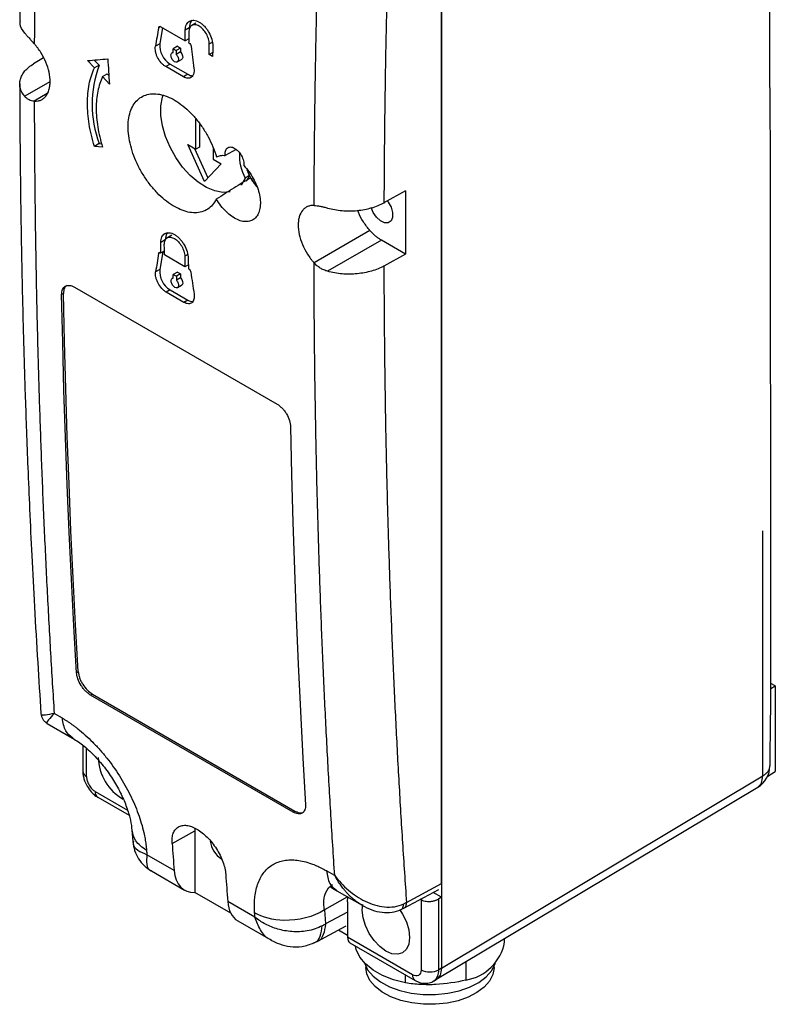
# Model space of a CAD drawing. Header units: millimetres. Extents: x 13 to 546, y 13 to 419.
# Tile 9 of 12: x 410 to 471, y 189 to 268. Entities that reach past the tile are written whole.
import ezdxf

# ---------------------------------------------------------------- set-up
doc = ezdxf.new("R2010")
doc.units = ezdxf.units.MM
doc.header["$LTSCALE"] = 2

msp = doc.modelspace()

# ---------------------------------------------------------------- linework, layer by layer
for p, q in [((444.182, 308.021), (444.182, 197.729)), ((444.182, 198.82), (444.182, 306.93)), ((421.622, 267.599), (421.485, 267.521)), ((421.78, 267.514), (421.564, 266.226)), ((421.654, 267.587), (423.606, 266.461)), ((423.932, 267.494), (423.617, 267.312)), ((424.454, 267.864), (424.148, 267.687)), ((423.892, 266.626), (423.606, 266.461)), ((423.888, 266.298), (423.915, 266.282)), ((425.541, 266.202), (425.856, 266.384)), ((421.564, 266.226), (421.218, 266.026)), ((422.641, 265.543), (422.556, 265.494)), ((422.983, 266.021), (422.644, 265.825)), ((422.644, 265.825), (422.898, 265.678)), ((423.238, 265.565), (422.895, 265.368)), ((423.238, 265.874), (422.898, 265.678)), ((422.983, 266.021), (423.238, 265.874)), ((423.238, 265.874), (423.238, 265.565)), ((425.816, 265.515), (425.53, 265.35)), ((412.234, 265.088), (411.441, 264.614)), ((416.32, 264.276), (415.768, 264.867)), ((416.306, 264.915), (416.699, 264.495)), ((422.973, 264.761), (423.321, 264.962)), ((425.812, 265.187), (425.53, 265.35)), ((416.699, 264.495), (416.32, 264.276)), ((422.4, 264.593), (422.043, 264.387)), ((423.464, 263.567), (422.043, 264.387)), ((422.4, 264.593), (423.821, 263.773)), ((412.738, 263.168), (410.72, 262.004)), ((416.969, 263.58), (417.35, 263.8)), ((417.522, 262.989), (416.969, 263.58)), ((417.35, 263.8), (417.478, 263.664)), ((423.821, 263.773), (423.464, 263.567)), ((412.537, 262.216), (411.489, 261.611)), ((424.454, 257.773), (424.454, 260.179)), ((424.768, 259.751), (424.768, 257.93)), ((416.699, 258.21), (416.315, 257.988)), ((416.965, 257.931), (416.315, 257.988)), ((416.699, 258.21), (416.897, 258.192)), ((425.161, 255.16), (423.824, 258.137)), ((423.824, 258.137), (424.454, 257.773)), ((424.363, 257.826), (425.439, 255.458)), ((424.768, 257.93), (424.454, 257.773)), ((425.868, 257.795), (425.868, 256.957)), ((427.69, 257.746), (426.826, 257.257)), ((425.868, 256.957), (426.498, 256.593)), ((426.498, 256.593), (425.161, 255.16)), ((428.778, 255.639), (428.43, 255.439)), ((441.305, 254.42), (439.571, 253.453)), ((441.305, 254.42), (441.305, 254.333)), ((441.305, 254.333), (441.305, 249.433)), ((422.53, 250.851), (422.142, 250.627)), ((438.447, 251.229), (433.959, 248.639)), ((422.007, 250.482), (421.651, 250.276)), ((439.374, 250.461), (435.045, 247.961)), ((441.305, 249.346), (439.374, 250.461)), ((421.599, 249.463), (421.466, 249.386)), ((421.801, 249.517), (421.564, 248.102)), ((421.632, 249.451), (421.659, 249.435)), ((421.659, 249.435), (421.938, 249.596)), ((423.583, 248.324), (421.941, 249.272)), ((423.814, 249.303), (423.575, 249.165)), ((441.305, 249.346), (439.567, 248.377)), ((441.305, 249.433), (441.305, 249.346)), ((423.862, 248.485), (423.583, 248.324)), ((423.865, 248.161), (423.892, 248.145)), ((421.564, 248.102), (421.235, 247.912)), ((422.65, 247.425), (422.568, 247.377)), ((422.983, 247.897), (422.647, 247.703)), ((422.647, 247.703), (422.902, 247.556)), ((423.238, 247.75), (422.902, 247.556)), ((423.238, 247.442), (422.905, 247.25)), ((422.983, 247.897), (423.238, 247.75)), ((423.238, 247.75), (423.238, 247.442)), ((414.726, 246.685), (430.989, 237.296)), ((422.995, 246.65), (423.321, 246.839)), ((413.83, 246.168), (413.688, 246.086)), ((422.4, 246.47), (422.085, 246.288)), ((423.506, 245.468), (422.085, 246.288)), ((422.4, 246.47), (423.821, 245.65)), ((423.821, 245.65), (423.506, 245.468)), ((414.883, 215.747), (415.025, 215.829)), ((471.001, 214.68), (470.643, 214.886)), ((470.643, 214.473), (471.001, 214.68)), ((471.001, 214.68), (471.001, 207.807)), ((416.156, 214.033), (416.015, 213.951)), ((432.278, 204.562), (416.015, 213.951)), ((416.156, 214.033), (432.42, 204.644)), ((413.748, 212.095), (413.091, 212.474)), ((412.537, 211.669), (414.569, 210.497)), ((415.393, 209.921), (415.393, 207.824)), ((415.686, 207.416), (415.686, 209.67)), ((444.182, 192.043), (469.989, 207.465)), ((470.386, 207.452), (471.001, 207.807)), ((443.748, 191.115), (469.588, 206.558)), ((416.379, 206.215), (418.982, 204.712)), ((416.586, 205.758), (419.097, 204.308)), ((432.42, 204.644), (432.278, 204.562)), ((419.334, 203.103), (419.4, 202.231)), ((424.39, 203.25), (424.383, 203.065)), ((422.558, 202.047), (424.383, 203.065)), ((424.383, 203.065), (424.383, 198.106)), ((422.722, 199.873), (420.529, 201.139)), ((420.895, 199.836), (423.555, 198.3)), ((435.617, 199.47), (434.961, 199.849)), ((441.157, 196.847), (443.966, 198.357)), ((441.378, 197.312), (444.182, 198.82)), ((427.268, 196.441), (424.383, 198.106)), ((436.651, 197.749), (434.785, 196.709)), ((435.782, 198.251), (437.814, 197.078)), ((436.652, 197.37), (436.671, 197.76)), ((442.556, 197.513), (442.479, 197.558)), ((444.182, 197.729), (443.515, 198.114)), ((444.182, 197.729), (443.97, 197.585)), ((443.97, 191.904), (443.97, 197.585)), ((444.182, 197.729), (444.182, 192.043)), ((429.215, 196.125), (427.022, 197.391)), ((436.652, 197.37), (436.652, 194.512)), ((437.826, 197.105), (437.662, 197.17)), ((437.831, 196.689), (437.878, 197.147)), ((440.938, 196.738), (441.16, 196.849)), ((442.556, 197.513), (442.556, 191.904)), ((434.785, 196.709), (434.872, 195.579)), ((436.652, 196.536), (434.872, 195.579)), ((427.826, 195.834), (430.487, 194.298)), ((434.209, 194.183), (436.538, 195.435)), ((435.915, 195.1), (436.652, 194.682)), ((441.863, 191.504), (436.652, 194.512)), ((449.263, 194.116), (449.263, 194.411)), ((433.97, 194.067), (434.218, 194.19)), ((436.841, 194.065), (442.07, 191.046)), ((438.113, 192.157), (438.113, 192.095)), ((444.182, 192.026), (443.97, 191.904)), ((446.154, 192.552), (446.154, 191.081)), ((448.413, 192.095), (448.413, 192.157)), ((441.301, 190.843), (441.301, 191.49)), ((443.56, 190.997), (443.772, 191.12))]:
    msp.add_line(p, q)
at = {"flags": 128}
for points in [[(424.142, 268.121), (423.998, 267.892), (423.932, 267.494)], [(423.606, 266.461), (423.607, 266.567), (423.608, 266.673), (423.61, 266.78), (423.611, 266.886), (423.612, 266.993), (423.614, 267.099), (423.615, 267.206), (423.617, 267.312)], [(423.898, 267.15), (423.897, 267.043), (423.896, 266.937), (423.894, 266.83), (423.893, 266.724), (423.891, 266.617), (423.89, 266.511), (423.889, 266.404), (423.888, 266.298)], [(422.64, 265.514), (422.641, 265.553), (422.641, 265.592), (422.642, 265.631), (422.642, 265.669), (422.642, 265.708), (422.643, 265.747), (422.643, 265.786), (422.644, 265.825)], [(422.898, 265.678), (422.898, 265.639), (422.897, 265.6), (422.897, 265.561), (422.896, 265.523), (422.896, 265.484), (422.896, 265.445), (422.895, 265.406), (422.895, 265.368)], [(423.238, 265.565), (423.336, 265.423), (423.396, 265.264), (423.407, 265.116), (423.368, 265.004), (423.321, 264.962)], [(425.53, 265.35), (425.531, 265.456), (425.533, 265.563), (425.534, 265.669), (425.535, 265.776), (425.537, 265.882), (425.538, 265.989), (425.539, 266.095), (425.541, 266.202)], [(425.823, 266.039), (425.821, 265.932), (425.82, 265.826), (425.819, 265.719), (425.817, 265.613), (425.816, 265.506), (425.814, 265.4), (425.813, 265.293), (425.812, 265.187)], [(427.232, 254.352), (427.204, 254.345), (426.625, 254.293), (425.992, 254.405), (425.33, 254.677), (424.661, 255.1), (424.011, 255.657), (423.402, 256.33), (422.856, 257.093), (422.394, 257.919), (422.033, 258.778), (421.784, 259.639), (421.657, 260.471), (421.657, 261.244), (421.784, 261.93), (421.846, 262.116)], [(428.43, 255.439), (428.124, 254.929), (428.084, 254.882)], [(439.852, 253.614), (439.922, 253.519), (440.147, 253.104), (440.267, 252.675), (440.267, 252.289), (440.147, 251.999), (439.922, 251.844), (439.623, 251.845), (439.29, 252.001), (438.969, 252.292), (438.702, 252.678), (438.537, 253.072)], [(422.184, 251.071), (422.074, 250.879), (422.007, 250.482)], [(421.659, 249.435), (421.658, 249.54), (421.657, 249.645), (421.656, 249.75), (421.655, 249.855), (421.654, 249.96), (421.653, 250.066), (421.652, 250.171), (421.651, 250.276)], [(421.941, 249.272), (421.94, 249.377), (421.939, 249.482), (421.938, 249.587), (421.937, 249.693), (421.936, 249.798), (421.935, 249.903), (421.934, 250.008), (421.933, 250.113)], [(423.575, 249.165), (423.576, 249.06), (423.577, 248.955), (423.578, 248.85), (423.579, 248.744), (423.58, 248.639), (423.581, 248.534), (423.582, 248.429), (423.583, 248.324)], [(423.857, 249.002), (423.858, 248.897), (423.859, 248.792), (423.86, 248.687), (423.861, 248.582), (423.862, 248.477), (423.863, 248.371), (423.864, 248.266), (423.865, 248.161)], [(422.65, 247.397), (422.65, 247.435), (422.65, 247.473), (422.649, 247.511), (422.649, 247.55), (422.648, 247.588), (422.648, 247.626), (422.647, 247.665), (422.647, 247.703)], [(422.902, 247.556), (422.902, 247.518), (422.902, 247.479), (422.903, 247.441), (422.903, 247.403), (422.904, 247.364), (422.904, 247.326), (422.905, 247.288), (422.905, 247.25)], [(423.238, 247.442), (423.336, 247.299), (423.396, 247.141), (423.407, 246.993), (423.368, 246.881), (423.321, 246.839)], [(414.883, 215.747), (414.669, 219.499), (414.474, 223.262), (414.298, 227.037), (414.139, 230.824), (413.999, 234.623), (413.877, 238.433), (413.774, 242.254), (413.688, 246.086)], [(415.025, 215.829), (414.811, 219.58), (414.616, 223.344), (414.439, 227.119), (414.281, 230.906), (414.141, 234.704), (414.019, 238.514), (413.915, 242.335), (413.83, 246.168)], [(432.073, 235.473), (432.158, 231.64), (432.262, 227.819), (432.384, 224.009), (432.524, 220.211), (432.682, 216.424), (432.859, 212.649), (433.054, 208.885), (433.268, 205.134)], [(440.84, 196.724), (441.067, 196.369), (441.369, 195.742), (441.558, 195.104), (441.623, 194.5), (441.558, 193.971), (441.369, 193.552), (441.067, 193.273), (440.675, 193.151), (440.217, 193.197), (439.727, 193.405), (439.236, 193.763), (438.779, 194.246), (438.386, 194.821), (438.085, 195.448), (437.895, 196.085), (437.831, 196.689), (437.831, 196.689)], [(441.301, 190.843), (440.331, 191.094), (439.454, 191.44), (438.696, 191.87), (438.081, 192.371), (437.629, 192.926), (437.353, 193.519), (437.287, 193.807)], [(437.993, 192.46), (437.997, 192.449), (438.26, 191.9), (438.693, 191.388), (439.282, 190.93), (440.006, 190.543), (440.842, 190.239), (441.76, 190.029), (442.729, 189.92), (443.716, 189.916), (444.688, 190.017), (445.611, 190.218), (446.454, 190.515), (447.189, 190.895), (447.79, 191.348), (448.237, 191.856), (448.514, 192.403), (448.533, 192.46)], [(448.413, 192.095), (448.413, 192.073), (448.318, 191.527), (448.051, 191), (447.621, 190.511), (447.042, 190.076), (446.335, 189.709), (445.523, 189.424), (444.635, 189.23), (443.699, 189.133), (442.749, 189.137), (441.816, 189.242), (440.932, 189.444), (440.128, 189.737), (439.431, 190.109), (438.864, 190.55), (438.447, 191.043), (438.194, 191.571), (438.113, 192.095)]]:
    msp.add_lwpolyline(points, dxfattribs=at)
for centre, radius, start, end in [((423.341, 266.105), 1.781, 176.11451, 238.10192), ((425.249, 261.352), 9.109, 159.81738, 200.18262), ((424.211, 264.377), 0.719, 237.14193, 271.45113), ((431.702, 257.247), 3.738, 176.65236, 208.9112), ((432.242, 257.331), 3.863, 199.10556, 222.28395), ((423.341, 247.982), 1.781, 176.11451, 238.10192), ((424.206, 246.24), 0.704, 236.89559, 274.18531), ((420.652, 209.08), 4.036, 182.0707, 239.8104), ((415.893, 207.874), 0.503, 185.6948, 245.62534), ((468.563, 208.274), 2, 300.88474, 0), ((416.869, 206.161), 0.493, 173.70117, 234.98665), ((427.504, 202.421), 1.887, 185.75519, 238.73344), ((445.537, 194.823), 3.792, 279.35507, 349.2614), ((442.364, 191.455), 0.504, 174.39888, 234.08122), ((443.263, 193.269), 1.537, 242.60967, 297.39033), ((442.978, 191.806), 0.997, 305.78497, 5.6128)]:
    msp.add_arc(centre, radius, start, end)
for centre, major_axis, ratio, start_param, end_param in [((1037.022, 614.689), (534.378, 697.321), 0.469328, 2.403623, 2.405907), ((1042.647, 611.442), (293.483, 830.63), 0.66655, 2.218827, 2.221112), ((1026.811, 620.584), (1236.062, 270.102), 0.202594, 4.151621, 4.153128), ((425.476, 259.017), (-2.524, 4.296), 0.582398, 3.376654, 3.54391), ((1039.789, 613.092), (534.378, 697.321), 0.469328, 2.429056, 2.43134), ((1039.88, 613.04), (293.483, 830.63), 0.66655, 2.244261, 2.246545), ((1048.419, 608.11), (447.939, 749.081), 0.587369, 2.445444, 2.448635), ((425.59, 201.744), (2.053, 3.433), 0.587369, 2.448635, 3.503309), ((1031.25, 618.021), (425.084, 762.281), 0.567218, 2.427981, 2.431171), ((429.791, 199.319), (1.948, 3.494), 0.567218, 2.431171, 3.133165), ((437.297, 194.956), (0.439, 0.9), 0.525016, 2.319474, 3.104953)]:
    msp.add_ellipse(centre, major_axis=major_axis, ratio=ratio, start_param=start_param, end_param=end_param)
for points, knots in [([(470.574, 208.28), (470.602, 210.167), (470.662, 214.16), (470.642, 220.226), (470.635, 226.513), (470.631, 232.941), (470.629, 239.488), (470.607, 245.951), (470.618, 250.814), (470.619, 254.095), (470.616, 255.868), (470.611, 257.408), (470.604, 258.638), (470.598, 259.649), (470.59, 260.666), (470.58, 261.911), (470.566, 263.508), (470.551, 265.451), (470.547, 267.786), (470.552, 270.247), (470.556, 272.579), (470.573, 274.474), (470.585, 276.026), (470.593, 277.451), (470.597, 278.958), (470.6, 282.948), (470.59, 289.231), (470.601, 297.835), (470.63, 306.718), (470.624, 316.066), (470.659, 324.505), (470.661, 329.749), (470.662, 331.728)], [0, 0, 0, 0, 0.045807, 0.096893, 0.147344, 0.198575, 0.253086, 0.306458, 0.355659, 0.371247, 0.386154, 0.398734, 0.408632, 0.416004, 0.423229, 0.433309, 0.446245, 0.462036, 0.480559, 0.502985, 0.521882, 0.53725, 0.54909, 0.559661, 0.571942, 0.585778, 0.656689, 0.724698, 0.794925, 0.872548, 0.951902, 1, 1, 1, 1]), ([(412.034, 319.504), (411.968, 318.42), (411.81, 315.846), (411.576, 311.626), (411.325, 306.68), (411.081, 301.253), (410.854, 295.39), (410.653, 289.1), (410.489, 282.398), (410.369, 275.331), (410.34, 270.521), (410.325, 268.078)], [0, 0, 0, 0, 0.062287, 0.147953, 0.243202, 0.348033, 0.462448, 0.584148, 0.715093, 0.855284, 1, 1, 1, 1]), ([(413.091, 316.043), (413.041, 315.2), (412.942, 313.514), (412.801, 310.989), (412.668, 308.467), (412.542, 305.95), (412.422, 303.436), (412.31, 300.927), (412.206, 298.421), (412.108, 295.919), (412.017, 293.422), (411.934, 290.928), (411.857, 288.438), (411.788, 285.953), (411.726, 283.471), (411.671, 280.994), (411.623, 278.521), (411.583, 276.052), (411.549, 273.587), (411.523, 271.127), (411.503, 268.67), (411.496, 267.036), (411.493, 266.219)], [0, 0, 0, 0, 0.050021, 0.10004, 0.150056, 0.20007, 0.250083, 0.300092, 0.3501, 0.400106, 0.450109, 0.50011, 0.550109, 0.600106, 0.6501, 0.700092, 0.750083, 0.80007, 0.850056, 0.90004, 0.950021, 1, 1, 1, 1]), ([(441.378, 305.311), (441.325, 304.475), (441.218, 302.801), (441.066, 300.296), (440.921, 297.794), (440.784, 295.296), (440.654, 292.801), (440.532, 290.311), (440.416, 287.824), (440.308, 285.341), (440.208, 282.861), (440.114, 280.385), (440.028, 277.914), (439.949, 275.445), (439.878, 272.981), (439.814, 270.52), (439.757, 268.063), (439.707, 265.61), (439.665, 263.16), (439.63, 260.714), (439.603, 258.273), (439.582, 255.834), (439.574, 254.212), (439.571, 253.4)], [0, 0, 0, 0, 0.047637, 0.095268, 0.142895, 0.190517, 0.238136, 0.285752, 0.333365, 0.380976, 0.428586, 0.476195, 0.523804, 0.571413, 0.619023, 0.666635, 0.714248, 0.761864, 0.809483, 0.857105, 0.904732, 0.952363, 1, 1, 1, 1]), ([(433.963, 253.248), (433.966, 254.064), (433.974, 255.698), (433.994, 258.154), (434.021, 260.614), (434.056, 263.078), (434.098, 265.546), (434.147, 268.019), (434.204, 270.495), (434.269, 272.975), (434.34, 275.459), (434.419, 277.947), (434.506, 280.439), (434.6, 282.935), (434.701, 285.435), (434.809, 287.938), (434.925, 290.446), (435.049, 292.957), (435.179, 295.472), (435.318, 297.99), (435.463, 300.512), (435.566, 302.197), (435.617, 303.039)], [0, 0, 0, 0, 0.049979, 0.09996, 0.149944, 0.19993, 0.249917, 0.299908, 0.3499, 0.399894, 0.449891, 0.49989, 0.549891, 0.599894, 0.6499, 0.699908, 0.749917, 0.79993, 0.849944, 0.89996, 0.949979, 1, 1, 1, 1]), ([(410.724, 267.08), (410.544, 267.32), (410.302, 267.644), (410.359, 267.987), (410.374, 268.076)], [0, 0, 0, 0, 0.7427033, 1, 1, 1, 1]), ([(423.617, 267.312), (423.618, 267.397), (423.626, 267.477), (423.656, 267.624), (423.678, 267.694), (423.736, 267.817), (423.771, 267.871), (423.853, 267.965), (423.9, 268.004), (424.055, 268.094), (424.18, 268.118), (424.447, 268.093), (424.593, 268.043), (424.809, 267.919), (424.882, 267.868), (425.023, 267.754), (425.091, 267.69), (425.224, 267.549), (425.288, 267.471), (425.406, 267.309), (425.461, 267.224), (425.613, 266.955), (425.692, 266.767), (425.798, 266.392), (425.825, 266.208), (425.823, 266.039)], [0, 0, 0, 0, 0.0625, 0.0625, 0.125, 0.125, 0.1875, 0.1875, 0.25, 0.25, 0.375, 0.375, 0.5, 0.5, 0.5625, 0.5625, 0.625, 0.625, 0.6875, 0.6875, 0.75, 0.75, 0.875, 0.875, 1, 1, 1, 1]), ([(421.485, 267.521), (421.492, 267.562), (421.514, 267.592), (421.575, 267.616), (421.614, 267.61), (421.654, 267.587)], [0, 0, 0, 0, 0.5, 0.5, 1, 1, 1, 1]), ([(425.541, 266.202), (425.543, 266.328), (425.523, 266.464), (425.444, 266.743), (425.384, 266.884), (425.235, 267.148), (425.144, 267.272), (424.948, 267.482), (424.84, 267.569), (424.626, 267.693), (424.518, 267.731), (424.318, 267.75), (424.226, 267.732), (424.071, 267.642), (424.009, 267.572), (423.923, 267.388), (423.9, 267.276), (423.898, 267.15)], [0, 0, 0, 0, 0.125, 0.125, 0.25, 0.25, 0.375, 0.375, 0.5, 0.5, 0.625, 0.625, 0.75, 0.75, 0.875, 0.875, 1, 1, 1, 1]), ([(410.724, 267.08), (410.774, 267.019), (410.829, 266.958), (410.946, 266.825), (411.008, 266.756), (411.139, 266.611), (411.207, 266.536), (411.347, 266.381), (411.419, 266.301), (411.493, 266.219)], [0, 0, 0, 0, 0.25, 0.25, 0.5, 0.5, 0.75, 0.75, 1, 1, 1, 1]), ([(411.489, 261.611), (411.583, 261.61), (411.676, 261.612), (411.849, 261.643), (411.931, 261.667), (412.088, 261.735), (412.162, 261.778), (412.297, 261.882), (412.358, 261.943), (412.525, 262.148), (412.613, 262.321), (412.7, 262.615), (412.722, 262.719), (412.752, 262.94), (412.76, 263.058), (412.761, 263.418), (412.731, 263.674), (412.615, 264.206), (412.53, 264.473), (412.306, 265.011), (412.171, 265.273), (411.937, 265.646), (411.853, 265.768), (411.723, 265.943), (411.678, 266), (411.587, 266.112), (411.54, 266.165), (411.493, 266.219)], [0, 0, 0, 0, 0.0625, 0.0625, 0.125, 0.125, 0.1875, 0.1875, 0.25, 0.25, 0.375, 0.375, 0.4375, 0.4375, 0.5, 0.5, 0.625, 0.625, 0.75, 0.75, 0.875, 0.875, 0.9375, 0.9375, 0.96875, 0.96875, 1, 1, 1, 1]), ([(422.043, 264.387), (421.981, 264.423), (421.92, 264.467), (421.8, 264.567), (421.741, 264.624), (421.574, 264.812), (421.475, 264.959), (421.358, 265.191), (421.323, 265.272), (421.267, 265.432), (421.246, 265.511), (421.2, 265.747), (421.195, 265.896), (421.218, 266.026)], [0, 0, 0, 0, 0.125, 0.125, 0.25, 0.25, 0.5, 0.5, 0.625, 0.625, 0.75, 0.75, 1, 1, 1, 1]), ([(422.895, 265.368), (422.956, 265.299), (423.005, 265.213), (423.063, 265.037), (423.07, 264.952), (423.039, 264.816), (423.001, 264.768), (422.895, 264.731), (422.829, 264.742), (422.693, 264.82), (422.628, 264.885), (422.523, 265.045), (422.487, 265.135), (422.459, 265.305), (422.468, 265.381), (422.528, 265.488), (422.579, 265.516), (422.64, 265.514)], [0, 0, 0, 0, 0.125, 0.125, 0.25, 0.25, 0.375, 0.375, 0.5, 0.5, 0.625, 0.625, 0.75, 0.75, 0.875, 0.875, 1, 1, 1, 1]), ([(423.915, 266.282), (423.955, 266.259), (423.993, 266.22), (424.053, 266.126), (424.074, 266.072), (424.08, 266.023)], [0, 0, 0, 0, 0.5, 0.5, 1, 1, 1, 1]), ([(410.72, 262.004), (410.541, 262.216), (410.42, 262.439), (410.331, 262.788), (410.318, 262.906), (410.323, 263.139), (410.34, 263.255), (410.406, 263.487), (410.454, 263.602), (410.578, 263.825), (410.654, 263.933), (410.832, 264.143), (410.937, 264.245), (411.17, 264.438), (411.299, 264.529), (411.441, 264.614)], [0, 0, 0, 0, 0.25, 0.25, 0.375, 0.375, 0.5, 0.5, 0.625, 0.625, 0.75, 0.75, 0.875, 0.875, 1, 1, 1, 1]), ([(416.315, 257.988), (416.13, 258.592), (415.992, 259.183), (415.852, 260.049), (415.817, 260.335), (415.77, 260.899), (415.758, 261.177), (415.758, 261.984), (415.805, 262.491), (415.946, 263.202), (416.005, 263.432), (416.145, 263.87), (416.227, 264.078), (416.32, 264.276)], [0, 0, 0, 0, 0.25, 0.25, 0.375, 0.375, 0.5, 0.5, 0.75, 0.75, 0.875, 0.875, 1, 1, 1, 1]), ([(424.31, 264.241), (424.321, 264.164), (424.324, 264.09), (424.317, 263.95), (424.307, 263.884), (424.257, 263.704), (424.197, 263.608), (424.077, 263.512), (424.032, 263.488), (423.933, 263.457), (423.88, 263.45), (423.711, 263.456), (423.589, 263.495), (423.464, 263.567)], [0, 0, 0, 0, 0.125, 0.125, 0.25, 0.25, 0.5, 0.5, 0.625, 0.625, 0.75, 0.75, 1, 1, 1, 1]), ([(416.969, 263.58), (416.803, 263.226), (416.678, 262.836), (416.551, 262.2), (416.519, 261.98), (416.476, 261.521), (416.465, 261.283), (416.465, 260.558), (416.506, 260.056), (416.631, 259.275), (416.684, 259.009), (416.809, 258.472), (416.882, 258.202), (416.965, 257.931)], [0, 0, 0, 0, 0.25, 0.25, 0.375, 0.375, 0.5, 0.5, 0.75, 0.75, 0.875, 0.875, 1, 1, 1, 1]), ([(410.321, 262.993), (410.326, 261.449), (410.339, 258.164), (410.396, 253.113), (410.487, 247.901), (410.61, 242.788), (410.738, 238.56), (410.86, 235.055), (410.976, 232.072), (411.118, 228.74), (411.293, 225.018), (411.509, 220.91), (411.752, 216.685), (411.939, 213.839), (412.028, 212.483)], [0, 0, 0, 0, 0.089997, 0.191573, 0.295815, 0.396398, 0.493268, 0.546268, 0.604601, 0.670919, 0.745222, 0.827509, 0.917782, 1, 1, 1, 1]), ([(411.489, 261.611), (411.415, 261.615), (411.343, 261.624), (411.202, 261.661), (411.134, 261.687), (411.003, 261.754), (410.941, 261.795), (410.825, 261.889), (410.77, 261.944), (410.72, 262.004)], [0, 0, 0, 0, 0.25, 0.25, 0.5, 0.5, 0.75, 0.75, 1, 1, 1, 1]), ([(411.489, 261.611), (411.492, 260.777), (411.497, 259.109), (411.513, 256.613), (411.537, 254.121), (411.568, 251.634), (411.607, 249.151), (411.654, 246.673), (411.707, 244.199), (411.769, 241.73), (411.837, 239.266), (411.914, 236.806), (411.998, 234.351), (412.089, 231.901), (412.188, 229.456), (412.294, 227.015), (412.408, 224.579), (412.529, 222.148), (412.658, 219.722), (412.795, 217.301), (412.938, 214.884), (413.04, 213.278), (413.091, 212.474)], [0, 0, 0, 0, 0.049979, 0.09996, 0.149944, 0.199929, 0.249917, 0.299907, 0.3499, 0.399894, 0.449891, 0.49989, 0.549891, 0.599894, 0.6499, 0.699907, 0.749917, 0.799929, 0.849944, 0.89996, 0.949979, 1, 1, 1, 1]), ([(426.11, 253.757), (425.94, 253.406), (425.709, 253.136), (425.128, 252.759), (424.793, 252.662), (424.228, 252.654), (424.033, 252.675), (423.634, 252.762), (423.428, 252.828), (423.007, 253.007), (422.797, 253.117), (422.378, 253.377), (422.168, 253.529), (421.753, 253.87), (421.552, 254.056), (421.162, 254.46), (420.972, 254.679), (420.61, 255.144), (420.44, 255.385), (420.125, 255.886), (419.977, 256.148), (419.711, 256.682), (419.593, 256.95), (419.389, 257.491), (419.301, 257.765), (419.161, 258.306), (419.109, 258.571), (419.04, 259.089), (419.023, 259.344), (419.026, 259.831), (419.046, 260.061), (419.12, 260.496), (419.176, 260.702), (419.321, 261.079), (419.41, 261.248), (419.619, 261.55), (419.741, 261.683), (420.011, 261.906), (420.158, 261.994), (420.478, 262.128), (420.652, 262.173), (421.015, 262.215), (421.204, 262.213), (421.597, 262.162), (421.802, 262.113), (422.217, 261.971), (422.425, 261.877), (422.845, 261.649), (423.058, 261.511), (423.475, 261.2), (423.679, 261.027), (424.078, 260.646), (424.274, 260.436), (424.646, 259.993), (424.822, 259.76), (425.153, 259.271), (425.31, 259.013), (425.594, 258.489), (425.721, 258.223), (425.948, 257.683), (426.047, 257.407), (426.13, 257.133)], [0, 0, 0, 0, 0.0625, 0.0625, 0.125, 0.125, 0.15625, 0.15625, 0.1875, 0.1875, 0.21875, 0.21875, 0.25, 0.25, 0.28125, 0.28125, 0.3125, 0.3125, 0.34375, 0.34375, 0.375, 0.375, 0.40625, 0.40625, 0.4375, 0.4375, 0.46875, 0.46875, 0.5, 0.5, 0.53125, 0.53125, 0.5625, 0.5625, 0.59375, 0.59375, 0.625, 0.625, 0.65625, 0.65625, 0.6875, 0.6875, 0.71875, 0.71875, 0.75, 0.75, 0.78125, 0.78125, 0.8125, 0.8125, 0.84375, 0.84375, 0.875, 0.875, 0.90625, 0.90625, 0.9375, 0.9375, 0.96875, 0.96875, 1, 1, 1, 1]), ([(426.826, 257.257), (426.809, 257.39), (426.816, 257.511), (426.874, 257.716), (426.925, 257.799), (427.062, 257.91), (427.149, 257.938), (427.341, 257.936), (427.447, 257.905), (427.608, 257.817), (427.661, 257.781), (427.765, 257.698), (427.817, 257.65), (427.964, 257.494), (428.054, 257.369), (428.198, 257.106), (428.254, 256.965), (428.321, 256.691), (428.333, 256.56), (428.322, 256.442)], [0, 0, 0, 0, 0.125, 0.125, 0.25, 0.25, 0.375, 0.375, 0.5, 0.5, 0.5625, 0.5625, 0.625, 0.625, 0.75, 0.75, 0.875, 0.875, 1, 1, 1, 1]), ([(426.13, 257.133), (426.23, 257.19), (426.338, 257.228), (426.57, 257.27), (426.695, 257.273), (426.826, 257.257)], [0, 0, 0, 0, 0.5, 0.5, 1, 1, 1, 1]), ([(428.322, 256.442), (428.467, 256.293), (428.602, 256.133), (428.856, 255.788), (428.976, 255.602), (429.186, 255.223), (429.278, 255.028), (429.436, 254.629), (429.499, 254.43), (429.593, 254.038), (429.625, 253.843), (429.653, 253.473), (429.65, 253.298), (429.611, 252.966), (429.574, 252.814), (429.469, 252.543), (429.4, 252.421), (429.234, 252.219), (429.137, 252.137), (428.917, 252.014), (428.796, 251.974), (428.536, 251.938), (428.395, 251.942), (428.105, 251.993), (427.955, 252.04), (427.649, 252.177), (427.493, 252.267), (427.189, 252.481), (427.037, 252.608), (426.745, 252.892), (426.607, 253.047), (426.344, 253.385), (426.221, 253.567), (426.11, 253.757)], [0, 0, 0, 0, 0.0625, 0.0625, 0.125, 0.125, 0.1875, 0.1875, 0.25, 0.25, 0.3125, 0.3125, 0.375, 0.375, 0.4375, 0.4375, 0.5, 0.5, 0.5625, 0.5625, 0.625, 0.625, 0.6875, 0.6875, 0.75, 0.75, 0.8125, 0.8125, 0.875, 0.875, 0.9375, 0.9375, 1, 1, 1, 1]), ([(428.572, 256.124), (428.586, 256.079), (428.641, 255.9), (428.754, 255.655), (428.957, 255.279), (429.159, 254.98), (429.341, 254.775), (429.389, 254.721)], [0, 0, 0, 0, 0.088126, 0.353616, 0.486905, 0.863245, 1, 1, 1, 1]), ([(428.876, 255.471), (428.421, 255.189), (427.499, 254.617), (426.577, 254.046), (426.11, 253.757)], [0, 0, 0, 0, 0.493411, 1, 1, 1, 1]), ([(433.963, 253.248), (433.869, 253.248), (433.776, 253.246), (433.602, 253.215), (433.52, 253.19), (433.362, 253.122), (433.288, 253.078), (433.152, 252.974), (433.09, 252.913), (432.922, 252.707), (432.833, 252.534), (432.746, 252.239), (432.724, 252.135), (432.693, 251.914), (432.686, 251.797), (432.685, 251.437), (432.715, 251.18), (432.832, 250.649), (432.917, 250.382), (433.143, 249.845), (433.278, 249.584), (433.513, 249.211), (433.597, 249.089), (433.729, 248.914), (433.773, 248.857), (433.865, 248.746), (433.912, 248.693), (433.959, 248.639)], [0, 0, 0, 0, 0.0625, 0.0625, 0.125, 0.125, 0.1875, 0.1875, 0.25, 0.25, 0.375, 0.375, 0.4375, 0.4375, 0.5, 0.5, 0.625, 0.625, 0.75, 0.75, 0.875, 0.875, 0.9375, 0.9375, 0.96875, 0.96875, 1, 1, 1, 1]), ([(433.963, 253.248), (434.037, 253.243), (434.115, 253.238), (434.282, 253.216), (434.37, 253.201), (434.554, 253.164), (434.649, 253.143), (434.844, 253.094), (434.945, 253.066), (435.048, 253.037)], [0, 0, 0, 0, 0.25, 0.25, 0.5, 0.5, 0.75, 0.75, 1, 1, 1, 1]), ([(435.048, 253.037), (435.417, 252.934), (435.802, 252.864), (436.407, 252.813), (436.612, 252.805), (437.016, 252.808), (437.217, 252.818), (437.618, 252.856), (437.818, 252.884), (438.203, 252.955), (438.391, 252.999), (438.754, 253.102), (438.932, 253.162), (439.266, 253.297), (439.423, 253.371), (439.571, 253.453)], [0, 0, 0, 0, 0.25, 0.25, 0.375, 0.375, 0.5, 0.5, 0.625, 0.625, 0.75, 0.75, 0.875, 0.875, 1, 1, 1, 1]), ([(438.447, 251.229), (438.268, 251.453), (437.911, 251.901), (437.585, 252.485), (437.487, 252.804), (437.471, 252.856)], [0, 0, 0, 0, 0.4556622, 0.9116073, 1, 1, 1, 1]), ([(421.651, 250.276), (421.65, 250.36), (421.657, 250.438), (421.683, 250.584), (421.704, 250.652), (421.758, 250.773), (421.791, 250.827), (421.87, 250.918), (421.916, 250.957), (422.068, 251.044), (422.19, 251.068), (422.454, 251.041), (422.599, 250.99), (422.815, 250.866), (422.888, 250.816), (423.03, 250.702), (423.099, 250.638), (423.233, 250.497), (423.298, 250.42), (423.418, 250.26), (423.474, 250.175), (423.63, 249.909), (423.712, 249.722), (423.826, 249.351), (423.856, 249.17), (423.857, 249.002)], [0, 0, 0, 0, 0.0625, 0.0625, 0.125, 0.125, 0.1875, 0.1875, 0.25, 0.25, 0.375, 0.375, 0.5, 0.5, 0.5625, 0.5625, 0.625, 0.625, 0.6875, 0.6875, 0.75, 0.75, 0.875, 0.875, 1, 1, 1, 1]), ([(421.933, 250.113), (421.932, 250.238), (421.952, 250.348), (422.033, 250.529), (422.093, 250.598), (422.243, 250.685), (422.334, 250.703), (422.531, 250.683), (422.639, 250.645), (422.853, 250.522), (422.961, 250.435), (423.16, 250.226), (423.251, 250.104), (423.406, 249.84), (423.467, 249.701), (423.552, 249.425), (423.574, 249.29), (423.575, 249.165)], [0, 0, 0, 0, 0.125, 0.125, 0.25, 0.25, 0.375, 0.375, 0.5, 0.5, 0.625, 0.625, 0.75, 0.75, 0.875, 0.875, 1, 1, 1, 1]), ([(439.374, 250.461), (439.339, 250.481), (439.269, 250.522), (439.163, 250.592), (439.058, 250.666), (438.954, 250.747), (438.85, 250.833), (438.747, 250.924), (438.645, 251.02), (438.545, 251.122), (438.48, 251.194), (438.447, 251.229)], [0, 0, 0, 0, 0.114064, 0.2268, 0.338447, 0.449255, 0.559484, 0.669398, 0.779272, 0.88938, 1, 1, 1, 1]), ([(421.466, 249.386), (421.472, 249.427), (421.493, 249.456), (421.553, 249.48), (421.592, 249.474), (421.632, 249.451)], [0, 0, 0, 0, 0.5, 0.5, 1, 1, 1, 1]), ([(423.892, 248.145), (423.932, 248.122), (423.971, 248.084), (424.033, 247.99), (424.054, 247.937), (424.061, 247.888)], [0, 0, 0, 0, 0.5, 0.5, 1, 1, 1, 1]), ([(435.617, 199.47), (435.565, 200.274), (435.459, 201.883), (435.311, 204.303), (435.169, 206.727), (435.036, 209.155), (434.91, 211.589), (434.792, 214.027), (434.682, 216.47), (434.58, 218.917), (434.486, 221.369), (434.399, 223.826), (434.32, 226.287), (434.248, 228.753), (434.185, 231.223), (434.129, 233.698), (434.081, 236.177), (434.041, 238.661), (434.009, 241.149), (433.984, 243.641), (433.967, 246.137), (433.962, 247.805), (433.959, 248.639)], [0, 0, 0, 0, 0.050021, 0.1000397, 0.1500562, 0.2000706, 0.2500827, 0.3000926, 0.3501003, 0.4001058, 0.4501092, 0.5001103, 0.5501091, 0.6001058, 0.6501003, 0.7000926, 0.7500827, 0.8000705, 0.8500562, 0.9000397, 0.9500209, 1, 1, 1, 1]), ([(435.045, 247.961), (434.941, 247.991), (434.84, 248.025), (434.643, 248.112), (434.547, 248.162), (434.364, 248.277), (434.277, 248.341), (434.112, 248.48), (434.034, 248.558), (433.959, 248.639)], [0, 0, 0, 0, 0.25, 0.25, 0.5, 0.5, 0.75, 0.75, 1, 1, 1, 1]), ([(439.567, 248.377), (439.272, 248.213), (438.94, 248.08), (438.392, 247.924), (438.202, 247.88), (437.817, 247.808), (437.62, 247.781), (437.22, 247.743), (437.014, 247.732), (436.61, 247.729), (436.408, 247.737), (436.009, 247.77), (435.809, 247.796), (435.419, 247.866), (435.229, 247.91), (435.045, 247.961)], [0, 0, 0, 0, 0.25, 0.25, 0.375, 0.375, 0.5, 0.5, 0.625, 0.625, 0.75, 0.75, 0.875, 0.875, 1, 1, 1, 1]), ([(439.567, 248.43), (439.569, 247.603), (439.575, 245.949), (439.593, 243.474), (439.617, 241.002), (439.65, 238.536), (439.69, 236.074), (439.738, 233.617), (439.794, 231.164), (439.857, 228.716), (439.928, 226.272), (440.007, 223.834), (440.093, 221.399), (440.187, 218.97), (440.288, 216.545), (440.398, 214.124), (440.514, 211.709), (440.639, 209.298), (440.771, 206.891), (440.911, 204.489), (441.059, 202.092), (441.214, 199.699), (441.323, 198.108), (441.378, 197.312)], [0, 0, 0, 0, 0.047638, 0.09527, 0.142897, 0.190519, 0.238138, 0.285754, 0.333367, 0.380978, 0.428588, 0.476196, 0.523804, 0.571413, 0.619023, 0.666634, 0.714246, 0.761862, 0.809481, 0.857104, 0.904731, 0.952362, 1, 1, 1, 1]), ([(422.085, 246.288), (422.023, 246.324), (421.962, 246.367), (421.842, 246.467), (421.782, 246.524), (421.613, 246.71), (421.511, 246.857), (421.391, 247.087), (421.355, 247.167), (421.297, 247.325), (421.274, 247.404), (421.223, 247.637), (421.215, 247.784), (421.235, 247.912)], [0, 0, 0, 0, 0.125, 0.125, 0.25, 0.25, 0.5, 0.5, 0.625, 0.625, 0.75, 0.75, 1, 1, 1, 1]), ([(422.905, 247.25), (422.967, 247.181), (423.017, 247.096), (423.078, 246.922), (423.087, 246.838), (423.059, 246.704), (423.023, 246.657), (422.919, 246.621), (422.853, 246.633), (422.718, 246.711), (422.652, 246.775), (422.545, 246.934), (422.507, 247.023), (422.476, 247.191), (422.483, 247.266), (422.541, 247.371), (422.59, 247.399), (422.65, 247.397)], [0, 0, 0, 0, 0.125, 0.125, 0.25, 0.25, 0.375, 0.375, 0.5, 0.5, 0.625, 0.625, 0.75, 0.75, 0.875, 0.875, 1, 1, 1, 1]), ([(413.688, 246.086), (413.687, 246.166), (413.692, 246.24), (413.716, 246.38), (413.735, 246.445), (413.785, 246.561), (413.816, 246.611), (413.891, 246.699), (413.934, 246.735), (414.078, 246.818), (414.194, 246.84), (414.447, 246.814), (414.586, 246.766), (414.726, 246.685)], [0, 0, 0, 0, 0.125, 0.125, 0.25, 0.25, 0.375, 0.375, 0.5, 0.5, 0.75, 0.75, 1, 1, 1, 1]), ([(414.134, 246.829), (414.079, 246.797), (413.941, 246.717), (413.843, 246.47), (413.833, 246.253), (413.83, 246.168)], [0, 0, 0, 0, 0.288449, 0.71747, 1, 1, 1, 1]), ([(424.327, 246.127), (424.339, 246.051), (424.344, 245.978), (424.34, 245.84), (424.332, 245.774), (424.286, 245.598), (424.229, 245.503), (424.113, 245.409), (424.069, 245.385), (423.972, 245.356), (423.92, 245.35), (423.753, 245.357), (423.631, 245.396), (423.506, 245.468)], [0, 0, 0, 0, 0.125, 0.125, 0.25, 0.25, 0.5, 0.5, 0.625, 0.625, 0.75, 0.75, 1, 1, 1, 1]), ([(430.989, 237.296), (431.059, 237.256), (431.128, 237.208), (431.264, 237.099), (431.332, 237.037), (431.462, 236.902), (431.523, 236.83), (431.64, 236.676), (431.696, 236.593), (431.846, 236.341), (431.927, 236.16), (432.039, 235.808), (432.07, 235.632), (432.073, 235.473)], [0, 0, 0, 0, 0.125, 0.125, 0.25, 0.25, 0.375, 0.375, 0.5, 0.5, 0.75, 0.75, 1, 1, 1, 1]), ([(469.989, 207.465), (469.987, 208.285), (469.989, 209.105), (469.989, 210.745), (469.989, 211.565), (469.989, 214.025), (469.989, 215.665), (469.989, 220.584), (469.989, 223.864), (469.989, 227.144)], [0, 0, 0, 0, 0.125, 0.125, 0.25, 0.25, 0.5, 0.5, 1, 1, 1, 1]), ([(416.015, 213.951), (415.945, 213.991), (415.875, 214.039), (415.738, 214.147), (415.669, 214.209), (415.537, 214.343), (415.474, 214.414), (415.353, 214.566), (415.296, 214.648), (415.139, 214.896), (415.052, 215.074), (414.929, 215.419), (414.892, 215.591), (414.883, 215.747)], [0, 0, 0, 0, 0.125, 0.125, 0.25, 0.25, 0.375, 0.375, 0.5, 0.5, 0.75, 0.75, 1, 1, 1, 1]), ([(415.025, 215.829), (415.029, 215.751), (415.041, 215.67), (415.076, 215.503), (415.101, 215.417), (415.163, 215.243), (415.2, 215.156), (415.284, 214.983), (415.333, 214.896), (415.489, 214.648), (415.613, 214.491), (415.875, 214.226), (416.016, 214.114), (416.156, 214.033)], [0, 0, 0, 0, 0.125, 0.125, 0.25, 0.25, 0.375, 0.375, 0.5, 0.5, 0.75, 0.75, 1, 1, 1, 1]), ([(412.026, 212.482), (412.038, 212.398), (412.061, 212.231), (412.172, 212.005), (412.325, 211.813), (412.459, 211.722), (412.525, 211.678)], [0, 0, 0, 0, 0.25744, 0.509949, 0.757443, 1, 1, 1, 1]), ([(413.091, 212.474), (412.835, 212.417), (412.319, 212.301), (412.031, 212.349), (412.041, 212.464), (412.042, 212.484)], [0, 0, 0, 0, 0.450134, 0.906102, 1, 1, 1, 1]), ([(413.091, 212.474), (412.922, 212.294), (412.581, 211.93), (412.408, 211.666), (412.536, 211.694), (412.55, 211.697)], [0, 0, 0, 0, 0.467745, 0.941643, 1, 1, 1, 1]), ([(413.748, 212.095), (413.816, 212.055), (413.952, 211.975), (414.157, 211.845), (414.363, 211.708), (414.568, 211.563), (414.775, 211.411), (415.117, 211.146), (415.591, 210.746), (416.187, 210.177), (416.765, 209.56), (417.502, 208.683), (418.348, 207.491), (419.062, 206.223), (419.538, 205.195), (419.844, 204.423), (420.096, 203.659), (420.271, 202.991), (420.387, 202.422), (420.462, 201.944), (420.49, 201.638), (420.504, 201.485)], [0, 0, 0, 0, 0.0206847, 0.0413822, 0.0621164, 0.0829108, 0.1037886, 0.124773, 0.1870771, 0.2495826, 0.3121219, 0.3744378, 0.499209, 0.6242156, 0.686881, 0.7494423, 0.811978, 0.8746796, 0.9165865, 0.9583007, 1, 1, 1, 1]), ([(414.588, 210.504), (414.37, 210.668), (413.92, 211.008), (413.806, 211.725), (413.748, 212.095)], [0, 0, 0, 0, 0.484501, 1, 1, 1, 1]), ([(414.58, 210.492), (414.882, 210.296), (415.482, 209.905), (416.391, 209.041), (417.231, 208.051), (417.957, 206.972), (418.541, 205.881), (418.965, 204.839), (419.24, 203.888), (419.304, 203.361), (419.334, 203.103)], [0, 0, 0, 0, 0.1364759, 0.2708432, 0.4023896, 0.5305734, 0.6549813, 0.7749264, 0.8900192, 1, 1, 1, 1]), ([(415.403, 207.822), (415.4, 207.781), (415.39, 207.639), (415.436, 207.388), (415.531, 207.028), (415.656, 206.785), (415.73, 206.641)], [0, 0, 0, 0, 0.1029211, 0.3564973, 0.6191451, 1, 1, 1, 1]), ([(469.989, 207.465), (470.022, 207.486), (470.089, 207.527), (470.179, 207.594), (470.262, 207.664), (470.335, 207.737), (470.398, 207.813), (470.451, 207.892), (470.495, 207.973), (470.532, 208.064), (470.558, 208.167), (470.561, 208.242), (470.562, 208.279)], [0, 0, 0, 0, 0.093254, 0.187191, 0.281201, 0.375043, 0.468722, 0.562385, 0.65614, 0.749977, 0.875009, 1, 1, 1, 1]), ([(415.686, 207.416), (415.687, 207.39), (415.688, 207.339), (415.697, 207.259), (415.712, 207.177), (415.742, 207.061), (415.795, 206.91), (415.885, 206.731), (415.996, 206.563), (416.119, 206.419), (416.248, 206.299), (416.335, 206.243), (416.379, 206.215)], [0, 0, 0, 0, 0.060205, 0.119949, 0.17977, 0.240205, 0.369842, 0.500127, 0.629738, 0.760049, 0.879845, 1, 1, 1, 1]), ([(469.587, 206.56), (469.702, 206.658), (469.936, 206.856), (469.971, 207.261), (469.989, 207.465)], [0, 0, 0, 0, 0.494502, 1, 1, 1, 1]), ([(415.73, 206.641), (415.835, 206.48), (415.982, 206.256), (416.257, 205.989), (416.43, 205.841), (416.562, 205.776), (416.589, 205.764)], [0, 0, 0, 0, 0.450371, 0.62968, 0.927401, 1, 1, 1, 1]), ([(433.268, 205.134), (433.272, 205.056), (433.27, 204.983), (433.252, 204.847), (433.236, 204.784), (433.192, 204.671), (433.163, 204.622), (433.094, 204.538), (433.053, 204.503), (432.917, 204.423), (432.804, 204.403), (432.556, 204.432), (432.418, 204.481), (432.278, 204.562)], [0, 0, 0, 0, 0.125, 0.125, 0.25, 0.25, 0.375, 0.375, 0.5, 0.5, 0.75, 0.75, 1, 1, 1, 1]), ([(432.42, 204.644), (432.537, 204.59), (432.771, 204.483), (433.022, 204.477), (433.115, 204.554), (433.138, 204.573)], [0, 0, 0, 0, 0.428797, 0.857578, 1, 1, 1, 1]), ([(420.504, 201.485), (420.172, 201.725), (419.536, 202.186), (419.414, 202.806), (419.356, 203.103)], [0, 0, 0, 0, 0.520917, 1, 1, 1, 1]), ([(422.558, 202.047), (422.547, 202.205), (422.549, 202.352), (422.581, 202.625), (422.612, 202.753), (422.699, 202.98), (422.755, 203.08), (422.892, 203.25), (422.974, 203.32), (423.157, 203.427), (423.259, 203.463), (423.482, 203.503), (423.602, 203.505), (423.853, 203.475), (423.986, 203.442), (424.26, 203.343), (424.399, 203.278), (424.68, 203.116), (424.824, 203.018), (425.105, 202.797), (425.243, 202.674), (425.512, 202.403), (425.644, 202.255), (425.889, 201.947), (426.005, 201.785), (426.222, 201.446), (426.319, 201.273), (426.493, 200.924), (426.571, 200.746), (426.699, 200.395), (426.75, 200.222), (426.827, 199.885), (426.852, 199.719), (426.864, 199.562)], [0, 0, 0, 0, 0.0625, 0.0625, 0.125, 0.125, 0.1875, 0.1875, 0.25, 0.25, 0.3125, 0.3125, 0.375, 0.375, 0.4375, 0.4375, 0.5, 0.5, 0.5625, 0.5625, 0.625, 0.625, 0.6875, 0.6875, 0.75, 0.75, 0.8125, 0.8125, 0.875, 0.875, 0.9375, 0.9375, 1, 1, 1, 1]), ([(419.4, 202.21), (419.437, 201.961), (419.512, 201.468), (419.846, 200.802), (420.301, 200.236), (420.696, 199.97), (420.89, 199.839)], [0, 0, 0, 0, 0.2586936, 0.5116351, 0.7587137, 1, 1, 1, 1]), ([(419.447, 202.232), (419.435, 202.176), (419.377, 201.89), (419.732, 201.481), (420.268, 201.251), (420.529, 201.139)], [0, 0, 0, 0, 0.110363, 0.565201, 1, 1, 1, 1]), ([(420.529, 201.139), (420.512, 200.874), (420.478, 200.333), (420.648, 199.902), (420.882, 199.863), (420.906, 199.86)], [0, 0, 0, 0, 0.4619783, 0.9453108, 1, 1, 1, 1]), ([(429.188, 196.472), (429.183, 196.547), (429.173, 196.698), (429.166, 196.919), (429.165, 197.136), (429.172, 197.349), (429.185, 197.558), (429.219, 197.897), (429.296, 198.348), (429.456, 198.874), (429.674, 199.343), (430.04, 199.885), (430.63, 200.401), (431.378, 200.672), (432.052, 200.735), (432.59, 200.707), (433.156, 200.606), (433.679, 200.449), (434.146, 200.265), (434.552, 200.076), (434.825, 199.925), (434.961, 199.849)], [0, 0, 0, 0, 0.020852, 0.04169, 0.062535, 0.08341, 0.104336, 0.125337, 0.188004, 0.250574, 0.313102, 0.375801, 0.500808, 0.625579, 0.687858, 0.750434, 0.812902, 0.875244, 0.917084, 0.958607, 1, 1, 1, 1]), ([(434.961, 199.849), (435.019, 199.479), (435.132, 198.766), (435.578, 198.428), (435.793, 198.266)], [0, 0, 0, 0, 0.519151, 1, 1, 1, 1]), ([(435.617, 199.47), (435.935, 199.044), (436.306, 198.645), (437.127, 197.943), (437.578, 197.639), (438.554, 197.166), (439.076, 197.001), (440.145, 196.897), (440.693, 196.97), (441.156, 197.196)], [0, 0, 0, 0, 0.25, 0.25, 0.5, 0.5, 0.75, 0.75, 1, 1, 1, 1]), ([(437.662, 197.17), (437.609, 197.205), (437.5, 197.276), (437.339, 197.393), (437.175, 197.523), (437.008, 197.666), (436.841, 197.822), (436.673, 197.991), (436.498, 198.183), (436.306, 198.412), (436.089, 198.698), (435.85, 199.053), (435.699, 199.325), (435.617, 199.47)], [0, 0, 0, 0, 0.0638476, 0.1303728, 0.1995884, 0.271506, 0.3461359, 0.4234872, 0.5035681, 0.5962053, 0.7098221, 0.8444206, 1, 1, 1, 1]), ([(434.785, 196.709), (434.706, 197.258), (434.777, 198.102), (435.2, 198.599), (435.434, 198.737)], [0.6974742, 0.6974742, 0.6974742, 0.6974742, 1.096031, 1.3949485, 1.3949485, 1.3949485, 1.3949485]), ([(435.327, 198.6), (435.318, 198.592), (435.275, 198.553), (435.416, 198.467), (435.665, 198.321), (435.793, 198.246)], [0, 0, 0, 0, 0.1135115, 0.5456501, 1, 1, 1, 1]), ([(443.97, 197.585), (443.946, 197.569), (443.898, 197.538), (443.82, 197.499), (443.742, 197.466), (443.665, 197.438), (443.589, 197.416), (443.516, 197.398), (443.447, 197.385), (443.382, 197.375), (443.321, 197.369), (443.214, 197.362), (443.06, 197.364), (442.87, 197.392), (442.698, 197.441), (442.603, 197.49), (442.556, 197.513)], [0, 0, 0, 0, 0.064519, 0.125833, 0.183941, 0.238844, 0.290541, 0.339032, 0.384318, 0.426398, 0.465272, 0.500941, 0.630918, 0.757401, 0.880418, 1, 1, 1, 1]), ([(437.808, 197.081), (438.068, 196.946), (438.578, 196.68), (439.404, 196.486), (440.212, 196.478), (440.698, 196.651), (440.933, 196.735)], [0, 0, 0, 0, 0.265686, 0.521835, 0.769405, 1, 1, 1, 1]), ([(440.929, 196.744), (440.939, 196.745), (441.019, 196.755), (441.116, 196.905), (441.143, 197.099), (441.156, 197.196)], [0, 0, 0, 0, 0.064308, 0.532164, 1, 1, 1, 1]), ([(441.378, 197.312), (441.365, 197.214), (441.338, 197.017), (441.24, 196.865), (441.162, 196.851), (441.159, 196.85)], [0, 0, 0, 0, 0.492969, 0.985937, 1, 1, 1, 1]), ([(434.785, 196.709), (433.937, 196.156), (431.786, 195.605), (429.816, 196.111), (429.188, 196.472)], [0, 0, 0, 0, 0.571429, 1, 1, 1, 1]), ([(434.621, 195.435), (434.253, 195.238), (433.624, 195.035), (432.785, 194.948), (432.176, 194.957), (431.59, 195.032), (430.855, 195.207), (430.028, 195.542), (429.472, 195.911), (429.223, 196.118), (429.219, 196.121), (429.215, 196.125)], [-0.1794294, -0.1794294, -0.1794294, -0.1794294, -0.1435434, -0.1256005, -0.1076575, -0.0897146, -0.0717717, -0.0358858, 0, 0, 0.0005979, 0.0005979, 0.0005979, 0.0005979]), ([(430.53, 194.312), (430.483, 194.326), (430.121, 194.433), (429.619, 195.054), (429.347, 195.773), (429.215, 196.125)], [0, 0, 0, 0, 0.070156, 0.545524, 1, 1, 1, 1]), ([(433.943, 194.084), (433.973, 194.088), (434.214, 194.116), (434.502, 194.564), (434.582, 195.144), (434.621, 195.435)], [0, 0, 0, 0, 0.068152, 0.534073, 1, 1, 1, 1]), ([(434.872, 195.579), (434.832, 195.284), (434.752, 194.693), (434.457, 194.238), (434.221, 194.195), (434.213, 194.193)], [0, 0, 0, 0, 0.491862, 0.9837239, 1, 1, 1, 1]), ([(430.495, 194.293), (430.721, 194.179), (431.2, 193.935), (432.058, 193.736), (433.018, 193.728), (433.639, 193.947), (433.953, 194.057)], [0, 0, 0, 0, 0.2139063, 0.4551642, 0.724643, 1, 1, 1, 1]), ([(444.182, 192.026), (444.163, 191.823), (444.126, 191.421), (443.894, 191.225), (443.78, 191.128)], [0, 0, 0, 0, 0.506086, 1, 1, 1, 1]), ([(446.154, 191.081), (445.355, 190.889), (444.55, 190.76), (443.329, 190.699), (442.918, 190.7), (442.104, 190.744), (441.701, 190.786), (441.301, 190.843)], [0, 0, 0, 0, 0.5, 0.5, 0.75, 0.75, 1, 1, 1, 1]), ([(442.072, 191.052), (442.155, 191.006), (442.352, 190.896), (442.705, 190.81), (443.108, 190.822), (443.412, 190.892), (443.539, 190.993), (443.556, 191.006)], [0, 0, 0, 0, 0.1800614, 0.4307628, 0.6898366, 0.9597318, 1, 1, 1, 1])]:
    msp.add_open_spline(points, degree=3, knots=knots)
for points in [[(417.39, 265.012), (417.433, 264.337), (417.477, 263.663), (417.522, 262.989)], [(420.504, 201.485), (420.512, 201.37), (420.521, 201.254), (420.529, 201.139)], [(441.378, 197.312), (441.307, 197.272), (441.232, 197.233), (441.156, 197.196)], [(429.215, 196.125), (429.206, 196.241), (429.197, 196.356), (429.188, 196.472)], [(434.872, 195.579), (434.792, 195.529), (434.708, 195.481), (434.621, 195.435)], [(444.182, 192.043), (444.182, 192.037), (444.182, 192.032), (444.182, 192.026)], [(442.556, 191.904), (442.556, 191.462), (442.245, 191.283), (441.863, 191.504)]]:
    msp.add_open_spline(points, degree=3)

doc.saveas('drawing.dxf')
